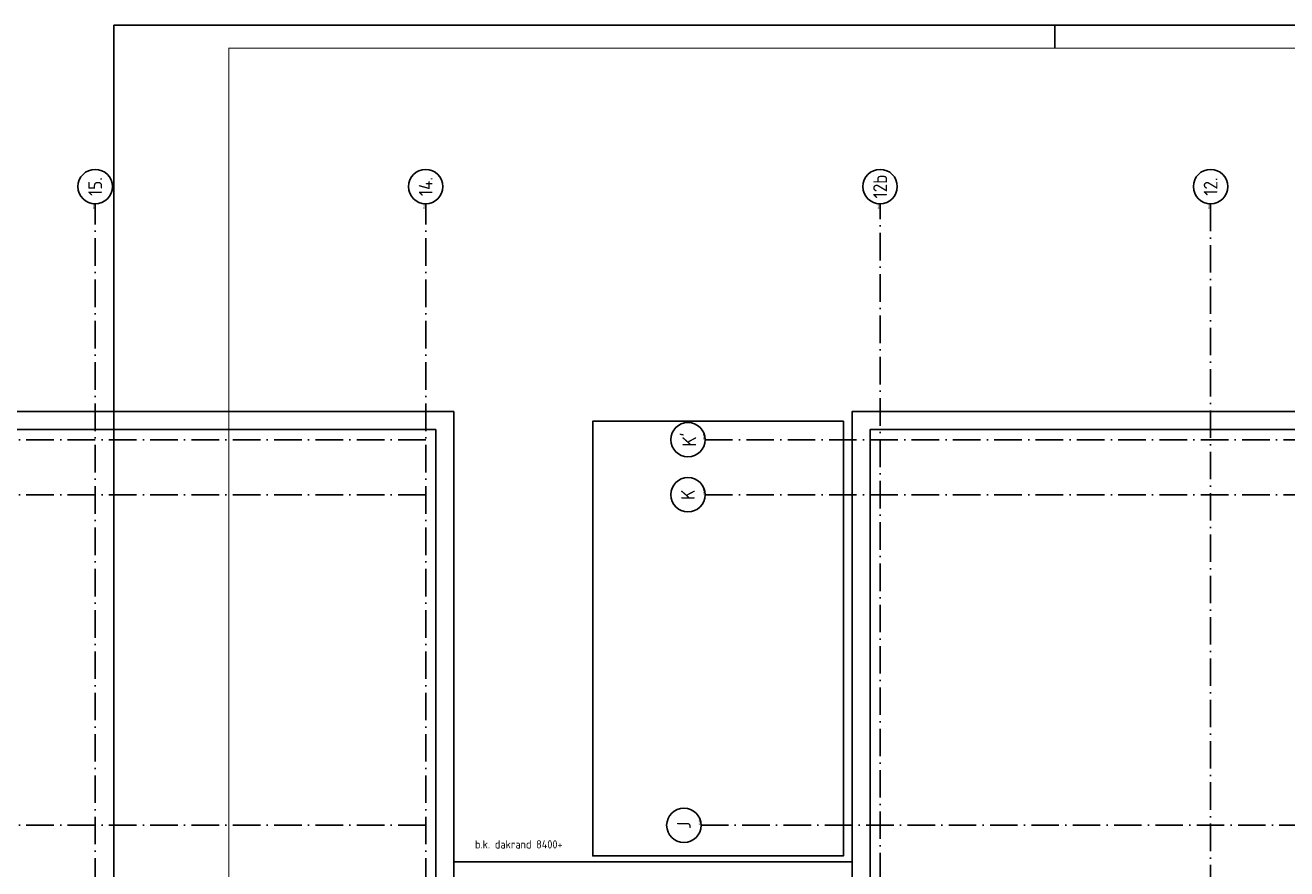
# Model space of a CAD drawing. Header units: millimetres. Extents: x 94282 to 246038, y 190 to 84290.
# Tile 8 of 18: x 124631 to 152114, y 65917 to 84290. Entities that reach past the tile are written whole.
import ezdxf
from ezdxf.enums import TextEntityAlignment as Align

# ---------------------------------------------------------------- set-up
doc = ezdxf.new("R2010")
doc.units = ezdxf.units.MM
doc.header["$LTSCALE"] = 100
doc.linetypes.add('DASHDOT', pattern=[9, 6, -1.5, 0, -1.5])
doc.layers.get('0').update_dxf_attribs({"linetype": 'CONTINUOUS'})
for name, color, linetype in [('AB$1A---_ATTRIB035', 3, 'CONTINUOUS'), ('AL$1A---_ALGEMEEN', 8, 'CONTINUOUS'), ('AT$1A---_TEKST018', 1, 'CONTINUOUS'), ('LIJN025', 10, 'CONTINUOUS'), ('LIJN050', 90, 'CONTINUOUS'), ('TEKST25', 10, 'CONTINUOUS'), ('TEKST35', 50, 'CONTINUOUS'), ('TEKST50', 90, 'CONTINUOUS')]:
    doc.layers.add(name, color=color, linetype=linetype)
doc.styles.add('ISO', font='ISO.SHX')
doc.styles.add('ROMAND', font='romand')
doc.styles.get("Standard").update_dxf_attribs({"font": 'iso.shx'})

# ---------------------------------------------------------------- blocks, each defined once
blk = doc.blocks.new('A0-GE')
at = {"layer": 'LIJN025'}
blk.add_line((516, 836), (516, 841), dxfattribs=at)
blk.add_lwpolyline([(1500, 841), (1500, 0), (311, 0), (311, 841)], close=True, dxfattribs=at)
at = {"layer": 'LIJN050', "const_width": 0.2}
blk.add_lwpolyline([(1495, 836), (336, 836), (336, 5), (1495, 5)], close=True, dxfattribs=at)
at = {"layer": 'TEKST25', "style": 'ROMAND', "width": 2.899115}
blk.add_attdef('STATUS', text='', height=2.5, dxfattribs=at).set_placement((1454, 71.5), (1493, 71.5), align=Align.FIT)
at = {"layer": 'TEKST25', "style": 'ISO'}
for tag, p in [('E', (1455.25, 66)), ('NAAM-E', (1466.75, 66)), ('DATUM-E', (1485, 66)), ('D', (1455.25, 61)), ('NAAM-D', (1466.75, 61)), ('DATUM-D', (1485, 61)), ('C', (1455.25, 56)), ('NAAM-C', (1466.75, 56)), ('DATUM-C', (1485, 56)), ('B', (1455.25, 51)), ('NAAM-B', (1466.75, 51)), ('DATUM-B', (1485, 51)), ('A', (1455.25, 46)), ('NAAM-A', (1466.75, 46)), ('DATUM-A', (1485, 46))]:
    blk.add_attdef(tag, text='', height=2.5, dxfattribs=at).set_placement(p, align=Align.CENTER)
for tag, p in [('DATUM', (1332.75, 36.25)), ('SCHAAL', (1368, 36.25)), ('GETEKEND', (1398.25, 36.25)), ('GECONTOL.', (1433, 36.25)), ('FORMAAT', (1463.25, 28.25))]:
    blk.add_attdef(tag, p, '', height=2.5, dxfattribs=at)
at = {"layer": 'TEKST35', "style": 'ISO'}
for tag, p in [('PROJECT', (1334.5, 72.5)), ('PLAATS', (1334.5, 63.5)), ('INSTALLATIE-REGEL1', (1334.5, 52.5)), ('INSTALLATIE-REGEL2', (1334.5, 43.5))]:
    blk.add_attdef(tag, p, '', height=4, dxfattribs=at)
blk.add_attdef('PROJ.NR.', text='', height=4, dxfattribs=at).set_placement((1481, 23), align=Align.CENTER)
at = {"layer": 'TEKST50', "style": 'ISO'}
blk.add_attdef('FILE-NAAM', text='', height=5, dxfattribs=at).set_placement((1473.5, 7.5), align=Align.CENTER)
blk = doc.blocks.new('1010')
at = {"layer": 'AL$1A---_ALGEMEEN', "color": 0, "linetype": 'Continuous'}
blk.add_circle((0, 750), 750, dxfattribs=at)
blk.add_attdef('STR-NAAM', text='', height=600, rotation=360, dxfattribs=at).set_placement((0, 750), align=Align.MIDDLE)
at = {"layer": 'AT$1A---_TEKST018', "linetype": 'Continuous'}
blk.add_text('1010', height=100, dxfattribs=at).set_placement((0, 0))
blk = doc.blocks.new('1011')
at = {"layer": 'AL$1A---_ALGEMEEN', "color": 0, "linetype": 'Continuous'}
blk.add_circle((-750, 0), 750, dxfattribs=at)
blk.add_attdef('STR-NAAM', text='', height=600, rotation=360, dxfattribs=at).set_placement((-750, 0), align=Align.MIDDLE)
at = {"layer": 'AT$1A---_TEKST018', "linetype": 'Continuous'}
blk.add_text('1011', height=100, dxfattribs=at).set_placement((0, 0))

msp = doc.modelspace()

# ---------------------------------------------------------------- linework, layer by layer
at = {"layer": 'AL$1A---_ALGEMEEN', "color": 1, "linetype": 'DASHDOT'}
for points in [[(126155, 4343), (126155, 80401)], [(133355, 4343), (133355, 80401)], [(143255, 38663), (143255, 80401)], [(150455, 80401), (150455, 38663)], [(133355, 75263), (96427, 75263)], [(179646, 75263), (139444, 75263)], [(133355, 74063), (96427, 74063)], [(179646, 74063), (139444, 74063)], [(133355, 66863), (96427, 66863)], [(179555, 66863), (139355, 66863)]]:
    msp.add_lwpolyline(points, dxfattribs=at)
at = {"layer": 'AL$1A---_ALGEMEEN', "linetype": 'Continuous'}
for points in [[(126086, 41503), (100345, 41503), (100345, 75873), (133965, 75873), (133965, 58183)], [(142665, 58173), (142645, 58173), (142645, 75873), (176265, 75873), (176265, 58173), (176245, 58173)], [(126086, 41893), (100735, 41893), (100735, 75483), (133575, 75483), (133575, 58183)], [(142665, 57783), (143035, 57783), (143035, 75483), (175875, 75483), (175875, 57783), (176245, 57783)]]:
    msp.add_lwpolyline(points, dxfattribs=at)
msp.add_lwpolyline([(142455, 75663), (136995, 75663), (136995, 66198), (142455, 66198)], close=True, dxfattribs=at)
at = {"layer": 'AL$1A---_ALGEMEEN', "color": 8, "linetype": 'Continuous'}
msp.add_lwpolyline([(133965, 66067), (142645, 66067)], dxfattribs=at)

# ---------------------------------------------------------------- block references
at = {"xscale": 100, "yscale": 100, "zscale": 100}
msp.add_blockref('A0-GE', (95465, 190), dxfattribs=at)
at = {"layer": 'AL$1A---_ALGEMEEN', "color": 1, "linetype": 'DASHDOT'}
ref = msp.add_blockref('1011', (126155, 80401), dxfattribs=dict(at, xscale=-0.5, yscale=0.5, zscale=0.5, rotation=90))
ref.add_attrib('STR-NAAM', '15.', dxfattribs={"layer": 'AB$1A---_ATTRIB035', "linetype": 'Continuous', "height": 300, "rotation": 90}).set_placement((126155, 80776), align=Align.MIDDLE)
ref = msp.add_blockref('1011', (133355, 80401), dxfattribs=dict(at, xscale=-0.5, yscale=0.5, zscale=0.5, rotation=90))
ref.add_attrib('STR-NAAM', '14.', dxfattribs={"layer": 'AB$1A---_ATTRIB035', "linetype": 'Continuous', "height": 300, "rotation": 90}).set_placement((133355, 80776), align=Align.MIDDLE)
ref = msp.add_blockref('1011', (143255, 80401), dxfattribs=dict(at, xscale=-0.5, yscale=0.5, zscale=0.5, rotation=90))
ref.add_attrib('STR-NAAM', '12b', dxfattribs={"layer": 'AB$1A---_ATTRIB035', "linetype": 'Continuous', "height": 300, "rotation": 90}).set_placement((143255, 80776), align=Align.MIDDLE)
ref = msp.add_blockref('1011', (150455, 80401), dxfattribs=dict(at, xscale=-0.5, yscale=0.5, zscale=0.5, rotation=90))
ref.add_attrib('STR-NAAM', '12.', dxfattribs={"layer": 'AB$1A---_ATTRIB035', "linetype": 'Continuous', "height": 300, "rotation": 90}).set_placement((150455, 80776), align=Align.MIDDLE)
ref = msp.add_blockref('1010', (139444, 75263), dxfattribs=dict(at, xscale=0.5, yscale=0.5, zscale=0.5, rotation=90))
ref.add_attrib('STR-NAAM', "K'", dxfattribs={"layer": 'AB$1A---_ATTRIB035', "linetype": 'Continuous', "height": 300, "rotation": 90}).set_placement((139069, 75263), align=Align.MIDDLE)
ref = msp.add_blockref('1010', (139444, 74063), dxfattribs=dict(at, xscale=0.5, yscale=0.5, zscale=0.5, rotation=90))
ref.add_attrib('STR-NAAM', 'K', dxfattribs={"layer": 'AB$1A---_ATTRIB035', "linetype": 'Continuous', "height": 300, "rotation": 90}).set_placement((139069, 74063), align=Align.MIDDLE)
ref = msp.add_blockref('1010', (139355, 66863), dxfattribs=dict(at, xscale=0.5, yscale=0.5, zscale=0.5, rotation=90))
ref.add_attrib('STR-NAAM', 'J', dxfattribs={"layer": 'AB$1A---_ATTRIB035', "linetype": 'Continuous', "height": 300, "rotation": 90}).set_placement((138980, 66863), align=Align.MIDDLE)

# ---------------------------------------------------------------- texts
at = {"layer": 'AT$1A---_TEKST018', "color": 8, "linetype": 'Continuous', "insert": (134429, 66538), "char_height": 180, "width": 3599.63, "attachment_point": 1}
msp.add_mtext('b.k. dakrand 8400+', dxfattribs=at)

doc.saveas('drawing.dxf')
